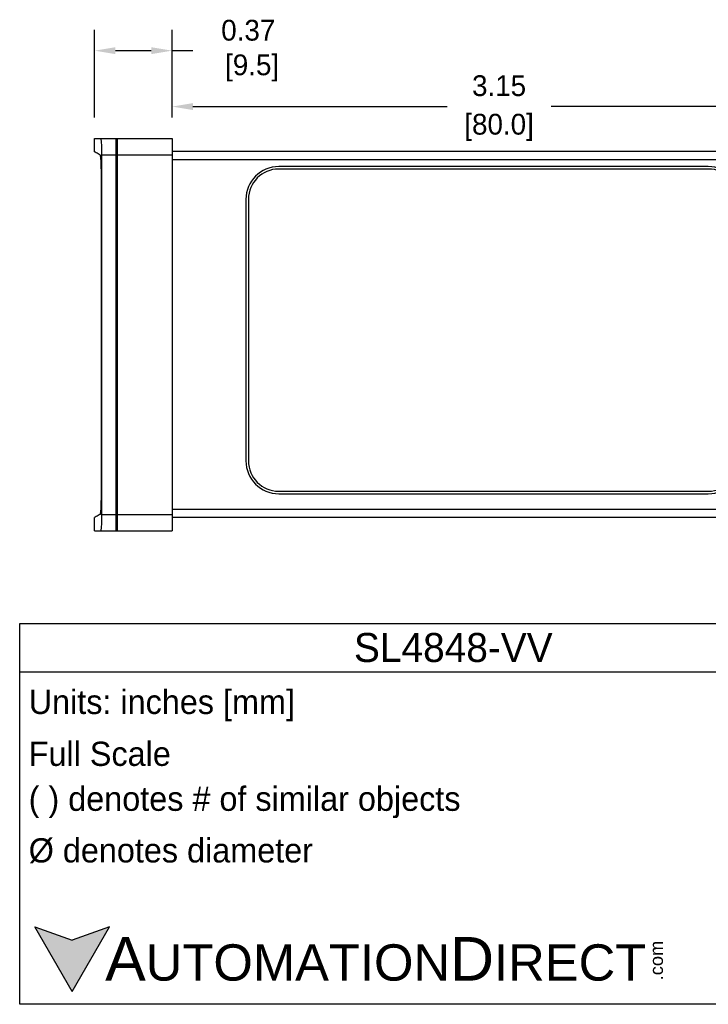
# Model space of a CAD drawing. Header units: inches. Extents: x 539.02 to 548.64, y 512.89 to 521.63.
# Tile 5 of 12: x 541.69 to 545, y 512.89 to 517.63. Entities that reach past the tile are written whole.
import ezdxf

# ---------------------------------------------------------------- set-up
doc = ezdxf.new("R2010")
doc.units = ezdxf.units.IN
doc.header["$LTSCALE"] = 8
doc.header["$MEASUREMENT"] = 0
for name, color, linetype in [('03___PRT_ALL_CURVES', 7, 'Continuous'), ('Dimensions', 140, 'Continuous'), ('Text', 140, 'Continuous')]:
    doc.layers.add(name, color=color, linetype=linetype)
doc.styles.add('\\M+2ABAC\\M+2A6A11', font='txt')
doc.dimstyles.get("Standard").update_dxf_attribs({"dimtxt": 0.1, "dimasz": 0.1, "dimexe": 0.1, "dimexo": 0.1, "dimgap": 0.05, "dimtad": 0, "dimtih": 1, "dimtoh": 1, "dimzin": 0, "dimdsep": 46, "dimtxsty": 'Standard', "dimcen": 0, "dimclrd": 256, "dimclre": 256, "dimclrt": 256, "dimadec": 0, "dimazin": 0, "dimtfac": 1, "dimtofl": 0, "dimtmove": 0, "dimatfit": 3, "dimfxl": 0, "dimtolj": 1, "dimtzin": 0, "dimarcsym": 0})

# ---------------------------------------------------------------- blocks, each defined once
blk = doc.blocks.new('*D3')
at = {"layer": 'DEFPOINTS', "color": 0}
for p in [(542.4193, 517.4786), (542.0463, 517.0562), (542.4193, 517.0562)]:
    blk.add_point(p, dxfattribs=at)
at = {"layer": 'Dimensions', "lineweight": -2}
for p, q in [((542.0463, 517.1562), (542.0463, 517.5786)), ((542.4193, 517.1562), (542.4193, 517.5786)), ((542.1463, 517.4786), (542.3193, 517.4786)), ((542.4193, 517.4786), (542.5193, 517.4786))]:
    blk.add_line(p, q, dxfattribs=at)
at = {"layer": 'Dimensions'}
for points in [[(542.1463, 517.4952), (542.1463, 517.4619), (542.0463, 517.4786)], [(542.3193, 517.4952), (542.3193, 517.4619), (542.4193, 517.4786)]]:
    blk.add_solid(points, dxfattribs=at)
at = {"layer": 'Dimensions', "insert": (542.786, 517.4786), "char_height": 0.1, "attachment_point": 5}
blk.add_mtext('\\A1;0.37\\P [9.5]', dxfattribs=at)
blk = doc.blocks.new('*D4')
at = {"layer": 'DEFPOINTS', "color": 0}
for p in [(545.5674, 517.2094), (542.4193, 517.0562), (545.5674, 516.9553)]:
    blk.add_point(p, dxfattribs=at)
at = {"layer": 'Dimensions', "lineweight": -2}
for p, q in [((542.4193, 517.1562), (542.4193, 517.3094)), ((545.5674, 517.0553), (545.5674, 517.3094)), ((542.5193, 517.2094), (543.7434, 517.2094)), ((545.4674, 517.2094), (544.2434, 517.2094))]:
    blk.add_line(p, q, dxfattribs=at)
at = {"layer": 'Dimensions'}
for points in [[(542.5193, 517.226), (542.5193, 517.1927), (542.4193, 517.2094)], [(545.4674, 517.226), (545.4674, 517.1927), (545.5674, 517.2094)]]:
    blk.add_solid(points, dxfattribs=at)
at = {"layer": 'Dimensions', "char_height": 0.1, "attachment_point": 5}
for s, insert in [('\\A1;3.15', (543.9934, 517.3094)), ('\\A1;[80.0]', (543.9934, 517.1094))]:
    blk.add_mtext(s, dxfattribs=dict(at, insert=insert))

msp = doc.modelspace()

# ---------------------------------------------------------------- hatches: boundary and pattern name
at = {"layer": 'Text'}
msp.add_hatch(color=256, dxfattribs=at).paths.add_polyline_path([(541.938, 512.9497), (542.118, 513.2615), (541.938, 513.196), (541.758, 513.2615)])

# ---------------------------------------------------------------- linework, layer by layer
at = {"color": 7, "linetype": 'Continuous'}
for p, q in [((542.0463, 516.9912), (542.0463, 517.0562)), ((542.0463, 517.0562), (542.4193, 517.0562)), ((542.1488, 517.0562), (542.1488, 515.1665)), ((542.1567, 515.1665), (542.1567, 517.0562)), ((542.4193, 517.0562), (542.4193, 515.1665)), ((542.1567, 517.0167), (542.1488, 517.0167)), ((542.1567, 517.0146), (542.1488, 517.0146)), ((542.4193, 516.9948), (545.5279, 516.9948)), ((542.0817, 515.2455), (542.0817, 516.9773)), ((542.0817, 516.9773), (542.1488, 516.9773)), ((542.1567, 516.9751), (542.1488, 516.9751)), ((542.1567, 516.9773), (542.4193, 516.9773)), ((542.4193, 516.9553), (545.5674, 516.9553)), ((542.0788, 515.3255), (542.0788, 516.8973)), ((545.0007, 516.9208), (542.9328, 516.9208)), ((545.0007, 516.9089), (542.9328, 516.9089)), ((542.7748, 516.7628), (542.7748, 515.5038)), ((542.7866, 516.7628), (542.7866, 515.5038)), ((542.0777, 515.58), (542.0777, 515.4615)), ((542.9328, 515.3577), (545.0007, 515.3577)), ((542.9328, 515.3458), (545.0007, 515.3458)), ((542.0463, 515.1665), (542.0463, 515.2315)), ((542.0817, 515.2455), (542.1488, 515.2455)), ((542.1567, 515.2473), (542.1488, 515.2473)), ((542.1567, 515.2455), (542.4193, 515.2455)), ((542.4193, 515.2718), (545.5674, 515.2718)), ((542.4193, 515.2323), (545.5279, 515.2323)), ((542.1567, 515.2078), (542.1488, 515.2078)), ((542.1567, 515.206), (542.1488, 515.206)), ((542.0463, 515.1665), (542.4193, 515.1665))]:
    msp.add_line(p, q, dxfattribs=at)
for centre, radius, start, end in [((542.9328, 516.7628), 0.158, 90, 180), ((542.9328, 516.7628), 0.1461, 90, 180), ((545.0007, 516.7628), 0.158, 0, 90), ((545.0007, 516.7628), 0.1461, 0, 90), ((542.0876, 515.58), 0.00987, 154.3581, 180), ((542.9328, 515.5038), 0.158, 180, 270), ((542.9328, 515.5038), 0.1461, 180, 270), ((545.0007, 515.5038), 0.158, 270, 0), ((545.0007, 515.5038), 0.1461, 270, 0), ((542.0876, 515.4615), 0.00987, 180, 205.6419)]:
    msp.add_arc(centre, radius, start, end, dxfattribs=at)
for points, start_tangent, end_tangent in [([(542.0817, 516.9773), (542.0815, 516.9947), (542.0811, 517.0115), (542.0804, 517.0266), (542.0795, 517.0389), (542.0784, 517.0484), (542.0772, 517.0543), (542.076, 517.0562)], (0, 1), (-1, 0)), ([(542.0745, 516.9742), (542.0735, 516.9762)], (-0.207505, 0.978234), (-0.875884, 0.482521)), ([(542.0788, 516.8973), (542.0787, 516.9123), (542.0784, 516.9268), (542.0779, 516.9402), (542.0772, 516.9521), (542.0764, 516.9619), (542.0755, 516.9694), (542.0745, 516.9742)], (0, 1), (-0.207505, 0.978234)), ([(542.0745, 515.2485), (542.0755, 515.2534), (542.0764, 515.2608), (542.0772, 515.2707), (542.0779, 515.2825), (542.0784, 515.2959), (542.0787, 515.3104), (542.0788, 515.3255)], (0.207505, 0.978234), (0, 1)), ([(542.0735, 515.2465), (542.0531, 515.2353), (542.0463, 515.2315)], (-0.875884, -0.482521), (-0.875607, -0.483025)), ([(542.0735, 515.2465), (542.0745, 515.2485)], (0.875884, 0.482521), (0.207505, 0.978234)), ([(542.076, 515.1665), (542.0772, 515.1684), (542.0784, 515.1743), (542.0795, 515.1838), (542.0804, 515.1962), (542.0811, 515.2112), (542.0815, 515.2281), (542.0817, 515.2455)], (1, 0), (0, 1))]:
    msp.add_spline(points, degree=3, dxfattribs=dict(at, start_tangent=start_tangent, end_tangent=end_tangent))
at = {"color": 7, "linetype": 'Continuous', "start_tangent": (-0.875884, 0.482521)}
msp.add_spline([(542.0735, 516.9762), (542.0531, 516.9874), (542.0463, 516.9912)], degree=3, dxfattribs=at)
at = {"layer": '03___PRT_ALL_CURVES', "color": 7, "linetype": 'Continuous'}
msp.add_line((542.1488, 517.0562), (542.1567, 517.0562), dxfattribs=at)
at = {"layer": 'Text'}
for p, q in [((541.6857, 514.7211), (545.8606, 514.7211)), ((541.6857, 512.8878), (541.6857, 514.7211)), ((541.6857, 514.488), (545.8606, 514.488)), ((541.938, 512.9497), (541.758, 513.2615)), ((541.758, 513.2615), (541.938, 513.196)), ((541.938, 512.9497), (542.118, 513.2615)), ((542.118, 513.2615), (541.938, 513.196)), ((545.8606, 512.8878), (541.6857, 512.8878))]:
    msp.add_line(p, q, dxfattribs=at)

# ---------------------------------------------------------------- texts
at = {"layer": 'Text', "style": '\\M+2ABAC\\M+2A6A11'}
for s, insert, char_height, width, attachment_point in [('SL4848-VV', (543.7731, 514.6045), 0.13985, 4.174901, 5), ('{\\fArial|b0|i0|c0|p34;     \\H1.2x;A\\H0.8333x;UTOMATION\\H1.2x;D\\H0.8333x;IRECT}', (541.758, 513.1054), 0.174815, 2.966621, 4)]:
    msp.add_mtext(s, dxfattribs=dict(at, insert=insert, char_height=char_height, width=width, attachment_point=attachment_point))
at = {"layer": 'Text', "char_height": 0.116543, "attachment_point": 4}
for s, insert, width in [(' Units: inches [mm]', (541.6857, 514.326), 4.186271), (' Full Scale', (541.6857, 514.0929), 4.174901), (' ( ) denotes # of similar objects', (541.6857, 513.8598), 4.174901), (' %%C denotes diameter', (541.6857, 513.6267), 4.174901)]:
    msp.add_mtext(s, dxfattribs=dict(at, insert=insert, width=width))
at = {"layer": 'Text', "insert": (544.7193, 513.0032), "char_height": 0.062933, "width": 0.186493, "attachment_point": 1, "rotation": 90, "style": '\\M+2ABAC\\M+2A6A11'}
msp.add_mtext('{\\fArial|b0|i0|c0|p34;.com}', dxfattribs=at)

# ---------------------------------------------------------------- dimensions: what is measured, and where the dimension line sits
at = {"layer": 'Dimensions'}
dim = msp.add_linear_dim(base=(542.4193, 517.4786), p1=(542.0463, 517.0562), p2=(542.4193, 517.0562), dimstyle='Standard', override={"dimpost": '\\X'}, dxfattribs=at)
dim.commit()
dim.dimension.update_dxf_attribs({"geometry": '*D3', "text_midpoint": (542.786, 517.4786), "dimtype": 160})
dim = msp.add_linear_dim(base=(545.5674, 517.2094), p1=(542.4193, 517.0562), p2=(545.5674, 516.9553), dimstyle='Standard', override={"dimpost": '\\X'}, dxfattribs=at)
dim.commit()
dim.dimension.update_dxf_attribs({"geometry": '*D4', "text_midpoint": (543.9934, 517.2094)})

doc.saveas('drawing.dxf')
